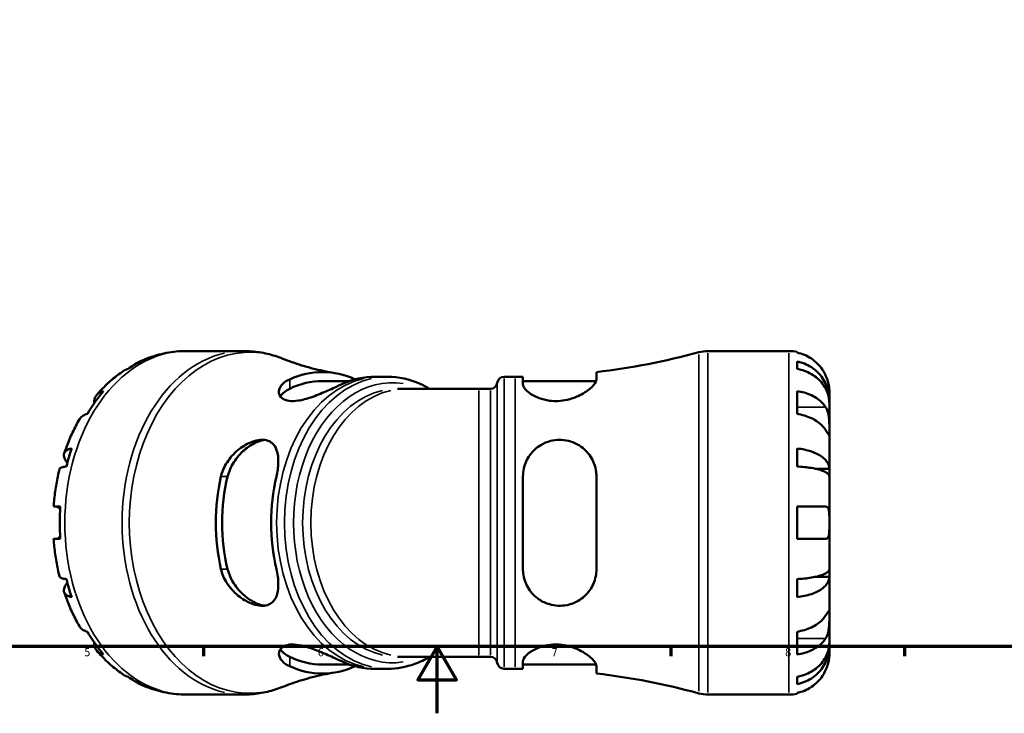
# Model space of a CAD drawing. Header units: millimetres. Extents: x 0 to 941, y 0 to 907.
# Tile 2 of 12: x 295 to 591, y 0 to 208. Entities that reach past the tile are written whole.
import ezdxf

# ---------------------------------------------------------------- set-up
doc = ezdxf.new("R2010")
doc.units = ezdxf.units.MM
for name, color, linetype, lineweight in [('Border (ISO)', 7, 'Continuous', 70), ('Visible (ISO)', 7, 'Continuous', 50), ('Visible Narrow (ISO)', 7, 'Continuous', 35)]:
    doc.layers.add(name, color=color, linetype=linetype, lineweight=lineweight)
doc.styles.add('Note Text (ISO)', font='tahoma.ttf')

# ---------------------------------------------------------------- blocks, each defined once
blk = doc.blocks.new('Borders Default Border')
at = {"layer": 'Border (ISO)'}
for p, q in [((350.42, 20), (350.42, 17.1)), ((490.58, 20), (490.58, 17.1)), ((560.67, 20), (560.67, 17.1))]:
    blk.add_line(p, q, dxfattribs=at)
at = {"layer": 'Border (ISO)', "flags": 128}
for points in [[(20, 20), (20, 574), (821, 574), (821, 20), (20, 20)], [(420.5, 0), (420.5, 20), (414.73, 10), (426.27, 10), (420.5, 20)]]:
    blk.add_lwpolyline(points, dxfattribs=at)
at = {"layer": 'Border (ISO)', "color": 232, "true_color": 0xca0064, "char_height": 2.5, "attachment_point": 7, "style": 'Note Text (ISO)'}
for s, insert in [('5', (314.64, 17.05)), ('6', (384.66, 17.05)), ('7', (454.77, 17.1)), ('8', (524.81, 17.04))]:
    blk.add_mtext(s, dxfattribs=dict(at, insert=insert))

msp = doc.modelspace()

# ---------------------------------------------------------------- linework, layer by layer
at = {"layer": 'Visible (ISO)'}
for p, q in [((362.406, 108.626), (345.236, 108.626)), ((501.694, 108.626), (525.976, 108.626)), ((528.401, 108.381), (528.401, 108.151)), ((528.401, 105.52), (528.401, 103.285)), ((405.644, 100.901), (403.282, 100.901)), ((440.547, 100.901), (443.887, 100.901)), ((446.204, 100.914), (446.204, 98.662)), ((468.254, 100.143), (468.254, 102.321)), ((394.233, 99.641), (386.052, 99.641)), ((446.204, 99.641), (468.16, 99.641)), ((411.001, 97.296), (408.535, 97.296)), ((432.971, 97.296), (411.001, 97.296)), ((432.971, 97.296), (436.459, 97.296)), ((528.401, 96.636), (528.401, 89.777)), ((538.101, 93.967), (538.101, 96.501)), ((538.101, 93.967), (538.05, 93.967)), ((538.101, 93.003), (538.101, 93.967)), ((538.101, 84.968), (538.101, 93.003)), ((538.101, 73.351), (538.101, 84.968)), ((528.401, 79.407), (528.401, 74.01)), ((446.204, 70.986), (446.204, 43.266)), ((468.254, 43.266), (468.254, 70.986)), ((538.101, 73.351), (533.81, 73.351)), ((538.101, 71.022), (538.101, 73.351)), ((538.101, 57.126), (538.101, 71.022)), ((528.401, 61.976), (528.401, 52.276)), ((538.101, 43.23), (538.101, 57.126)), ((538.101, 40.902), (538.101, 43.23)), ((528.401, 40.242), (528.401, 34.845)), ((538.101, 40.902), (533.81, 40.902)), ((538.101, 29.284), (538.101, 40.902)), ((538.101, 21.249), (538.101, 29.284)), ((528.401, 24.475), (528.401, 17.616)), ((538.101, 20.285), (538.101, 21.249)), ((538.101, 20.285), (538.05, 20.285)), ((538.101, 17.751), (538.101, 20.285)), ((411.001, 16.956), (408.535, 16.956)), ((411.001, 16.956), (432.971, 16.956)), ((432.971, 16.956), (436.459, 16.956)), ((446.204, 15.59), (446.204, 13.338)), ((394.233, 14.611), (386.052, 14.611)), ((405.644, 13.351), (403.282, 13.351)), ((440.547, 13.351), (443.887, 13.351)), ((446.204, 14.611), (468.16, 14.611)), ((468.254, 11.932), (468.254, 14.109)), ((528.401, 10.967), (528.401, 8.732)), ((528.401, 6.101), (528.401, 5.871)), ((362.406, 5.626), (345.236, 5.626)), ((501.694, 5.626), (525.976, 5.626))]:
    msp.add_line(p, q, dxfattribs=at)
for centre, radius, start, end in [((443.887, 310.757), 209.856, 276.66797, 285.22299), ((501.694, 98.326), 10.3, 90, 105.22299), ((525.976, 96.501), 12.125, 78.46304, 90), ((440.547, 98.841), 2.06, 90, 172.81924), ((443.887, 310.757), 209.856, 270, 270.63275), ((436.459, 99.356), 2.06, 270, 352.81924), ((436.459, 14.896), 2.06, 7.18076, 90), ((440.547, 15.411), 2.06, 187.18076, 270), ((443.887, -196.505), 209.856, 89.36725, 90), ((443.887, -196.505), 209.856, 74.77701, 83.33203), ((501.694, 15.926), 10.3, 254.77701, 270), ((525.976, 17.751), 12.125, 270, 281.53696)]:
    msp.add_arc(centre, radius, start, end, dxfattribs=at)
for centre, major_axis, start_param, end_param in [((343.522, 57.126), (0, 51.255), 0.3356834, 0.4497148), ((386.052, 57.126), (0, 45.195), 5.9714883, 6.5948823), ((401.644, 57.126), (0, 43.788), 6.2721411, 6.6052508), ((386.052, 57.126), (0, 42.515), 0, 0.3320721), ((343.522, 57.126), (0, -51.255), 3.8322242, 4.0217575), ((343.522, 57.126), (0, -51.255), 4.2626742, 4.3767056), ((386.052, 57.126), (0, 45.195), 1.2590993, 1.8824934), ((386.052, 57.126), (0, 42.515), 1.2387243, 1.9028684), ((401.644, 57.126), (0, -43.788), 4.3903235, 5.0344545), ((343.522, 57.126), (0, -51.255), 4.6176223, 4.8071556), ((343.522, 57.126), (0, -51.255), 5.0480724, 5.1621037), ((343.522, 57.126), (0, -51.255), 5.4030205, 5.5925538), ((386.052, 57.126), (0, -42.515), 5.9511132, 6.2831853), ((401.644, 57.126), (0, -43.788), 5.9611198, 6.2942295), ((386.052, 57.126), (0, -45.195), 5.9714883, 6.5948823), ((343.522, 57.126), (0, -51.255), 5.8334705, 5.9475019)]:
    msp.add_ellipse(centre, major_axis=major_axis, ratio=0.7071068, start_param=start_param, end_param=end_param, dxfattribs=at)
for points, knots in [([(330.676, 105.165), (331.576, 105.61), (332.495, 106.016), (334.368, 106.747), (335.321, 107.07), (337.254, 107.629), (338.234, 107.865), (340.213, 108.244), (341.212, 108.387), (343.219, 108.578), (344.228, 108.626), (345.236, 108.626)], [2.80531424, 2.80531424, 2.80531424, 2.80531424, 2.87256992, 2.87256992, 2.93982561, 2.93982561, 3.00708129, 3.00708129, 3.07433697, 3.07433697, 3.14159265, 3.14159265, 3.14159265, 3.14159265]), ([(362.406, 108.626), (363.209, 108.626), (364.012, 108.595), (365.613, 108.47), (366.411, 108.376), (367.997, 108.128), (368.786, 107.973), (370.349, 107.604), (371.124, 107.39), (372.655, 106.905), (373.412, 106.633), (374.159, 106.335)], [3.14159265, 3.14159265, 3.14159265, 3.14159265, 3.19671278, 3.19671278, 3.2518329, 3.2518329, 3.30695302, 3.30695302, 3.36207314, 3.36207314, 3.41719327, 3.41719327, 3.41719327, 3.41719327]), ([(389.788, 102.011), (388.619, 102.205), (387.469, 102.423), (385.214, 102.901), (384.111, 103.161), (381.957, 103.717), (380.907, 104.013), (378.868, 104.635), (377.88, 104.96), (375.968, 105.633), (375.046, 105.98), (374.159, 106.335)], [3.25876686, 3.25876686, 3.25876686, 3.25876686, 3.29045214, 3.29045214, 3.32213742, 3.32213742, 3.3538227, 3.3538227, 3.38550799, 3.38550799, 3.41719327, 3.41719327, 3.41719327, 3.41719327]), ([(536.97, 101.351), (536.715, 101.901), (536.405, 102.461), (535.597, 103.673), (535.071, 104.307), (534.012, 105.369), (533.382, 105.896), (532.026, 106.805), (531.299, 107.187), (529.936, 107.752), (529.178, 107.992), (528.401, 108.151)], [5.9143146, 5.9143146, 5.9143146, 5.9143146, 6.0897305, 6.0897305, 6.3151304, 6.3151304, 6.5397196, 6.5397196, 6.7643088, 6.7643088, 6.9824261, 6.9824261, 6.9824261, 6.9824261]), ([(329.478, 104.376), (329.696, 104.56), (329.92, 104.724), (330.567, 105.134), (331.061, 105.366), (331.583, 105.52)], [-0.56179643, -0.56179643, -0.56179643, -0.56179643, -0.44833783, -0.44833783, -0.23003486, -0.23003486, -0.23003486, -0.23003486]), ([(528.401, 105.52), (529.179, 105.366), (529.938, 105.134), (531.301, 104.587), (532.028, 104.217), (533.384, 103.338), (534.014, 102.828), (535.073, 101.8), (535.599, 101.188), (536.507, 99.869), (536.888, 99.163), (537.462, 97.817), (537.708, 97.054), (538.027, 95.493), (538.101, 94.697), (538.101, 93.967)], [0.2300349, 0.2300349, 0.2300349, 0.2300349, 0.4483378, 0.4483378, 0.6728957, 0.6728957, 0.8974535, 0.8974535, 1.1226267, 1.1226267, 1.3478, 1.3478, 1.5738057, 1.5738057, 1.7998115, 1.7998115, 1.7998115, 1.7998115]), ([(318.38, 95.469), (318.85, 96.015), (319.332, 96.548), (320.322, 97.589), (320.829, 98.097), (321.867, 99.084), (322.398, 99.564), (323.485, 100.493), (324.04, 100.943), (325.174, 101.812), (325.753, 102.23), (326.343, 102.631)], [2.45410831, 2.45410831, 2.45410831, 2.45410831, 2.50191006, 2.50191006, 2.5497118, 2.5497118, 2.59751354, 2.59751354, 2.64531528, 2.64531528, 2.69311702, 2.69311702, 2.69311702, 2.69311702]), ([(327.767, 103.285), (327.274, 103.148), (326.823, 102.941), (326.413, 102.678), (326.378, 102.655), (326.343, 102.631)], [0.23003486, 0.23003486, 0.23003486, 0.23003486, 0.44833783, 0.44833783, 0.46880487, 0.46880487, 0.46880487, 0.46880487]), ([(403.282, 100.901), (403.196, 100.901), (403.109, 100.901), (402.937, 100.902), (402.85, 100.902), (402.677, 100.903), (402.591, 100.904), (402.418, 100.906), (402.331, 100.906), (402.158, 100.909), (402.072, 100.91), (401.986, 100.911)], [3.141592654, 3.141592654, 3.141592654, 3.141592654, 3.143801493, 3.143801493, 3.146010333, 3.146010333, 3.148219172, 3.148219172, 3.150428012, 3.150428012, 3.152636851, 3.152636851, 3.152636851, 3.152636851]), ([(405.644, 100.901), (408.95, 100.901), (412.252, 100.177), (416.339, 98.351), (417.291, 97.854), (418.222, 97.296)], [3.14159265, 3.14159265, 3.14159265, 3.14159265, 3.44754884, 3.44754884, 3.54273779, 3.54273779, 3.54273779, 3.54273779]), ([(538.101, 93.003), (538.101, 93.652), (538.027, 94.361), (537.708, 95.75), (537.462, 96.429), (536.888, 97.627), (536.507, 98.256), (535.599, 99.429), (535.073, 99.974), (534.014, 100.889), (533.384, 101.342), (532.028, 102.125), (531.301, 102.454), (529.938, 102.941), (529.179, 103.148), (528.401, 103.285)], [5.4054322, 5.4054322, 5.4054322, 5.4054322, 5.6314379, 5.6314379, 5.8574437, 5.8574437, 6.0826169, 6.0826169, 6.3077901, 6.3077901, 6.5323479, 6.5323479, 6.7569058, 6.7569058, 6.9752088, 6.9752088, 6.9752088, 6.9752088]), ([(538.101, 96.501), (538.101, 96.501), (538.102, 96.56), (538.097, 96.803), (538.092, 96.998), (538.047, 97.586), (537.998, 98.015), (537.834, 98.851), (537.746, 99.215), (537.551, 99.875), (537.455, 100.161), (537.237, 100.741), (537.115, 101.034), (536.978, 101.332), (536.974, 101.342), (536.97, 101.351)], [-3.37535926, -3.37535926, -3.37535926, -3.37535926, -3.24472064, -3.24472064, -3.10081281, -3.10081281, -2.91318515, -2.91318515, -2.78540812, -2.78540812, -2.69094331, -2.69094331, -2.59427293, -2.59427293, -2.59108226, -2.59108226, -2.59108226, -2.59108226]), ([(391.843, 98.662), (391.635, 98.564), (391.418, 98.463), (389.999, 97.8), (388.614, 97.164), (385.68, 95.889), (384.131, 95.25), (381.304, 94.292), (380.031, 93.942), (377.811, 93.597), (376.878, 93.566), (375.202, 93.796), (374.518, 94.072), (373.405, 94.924), (373.082, 95.545), (372.973, 96.915), (373.236, 97.677), (374.314, 98.997), (375.059, 99.567), (376.034, 100.041), (376.105, 100.075), (376.178, 100.109), (376.251, 100.143)], [-3.6572379, -3.6572379, -3.6572379, -3.6572379, -3.5636887, -3.5636887, -3.0643738, -3.0643738, -2.5698849, -2.5698849, -2.1584305, -2.1584305, -1.8037477, -1.8037477, -1.4237899, -1.4237899, -0.9570683, -0.9570683, -0.4488514, -0.4488514, 0, 0, 0, 0.0328317, 0.0328317, 0.0328317, 0.0328317]), ([(468.254, 100.143), (468.254, 99.904), (468.18, 99.637), (467.724, 98.726), (467.096, 98.007), (465.316, 96.529), (464.143, 95.766), (461.756, 94.661), (460.641, 94.262), (458.569, 93.793), (457.666, 93.667), (455.861, 93.586), (454.984, 93.628), (453.034, 93.894), (452.012, 94.163), (449.823, 94.978), (448.763, 95.581), (447.14, 96.825), (446.585, 97.467), (446.251, 98.26), (446.204, 98.467), (446.204, 98.662)], [-3.9437258, -3.9437258, -3.9437258, -3.9437258, -3.708467, -3.708467, -3.2032661, -3.2032661, -2.6846551, -2.6846551, -2.3081011, -2.3081011, -2.0319953, -2.0319953, -1.7631509, -1.7631509, -1.4145507, -1.4145507, -0.9322005, -0.9322005, -0.4399281, -0.4399281, -0.2541295, -0.2541295, -0.2541295, -0.2541295]), ([(317.606, 92.957), (317.605, 92.967), (317.605, 92.977), (317.585, 93.469), (317.64, 93.917), (317.858, 94.668), (318.04, 95.041), (318.544, 95.684), (318.867, 95.954), (319.548, 96.354), (319.965, 96.523), (320.434, 96.636)], [6.08498981, 6.08498981, 6.08498981, 6.08498981, 6.08973054, 6.08973054, 6.31513045, 6.31513045, 6.53971964, 6.53971964, 6.76430884, 6.76430884, 6.98242614, 6.98242614, 6.98242614, 6.98242614]), ([(373.446, 95.048), (373.548, 95.214), (373.668, 95.379), (374.364, 96.197), (375.223, 96.817), (376.251, 97.318)], [4.63389077, 4.63389077, 4.63389077, 4.63389077, 4.74935196, 4.74935196, 5.21086025, 5.21086025, 5.21086025, 5.21086025]), ([(528.401, 96.636), (529.178, 96.523), (529.936, 96.354), (531.299, 95.954), (532.026, 95.684), (533.382, 95.041), (534.012, 94.668), (535.071, 93.917), (535.597, 93.469), (536.405, 92.612), (536.715, 92.216), (536.97, 91.827)], [0.2300371, 0.2300371, 0.2300371, 0.2300371, 0.4481544, 0.4481544, 0.6727436, 0.6727436, 0.8973328, 0.8973328, 1.1227327, 1.1227327, 1.2981486, 1.2981486, 1.2981486, 1.2981486]), ([(536.97, 91.827), (537.023, 91.745), (537.075, 91.66), (537.257, 91.337), (537.376, 91.081), (537.594, 90.506), (537.689, 90.186), (537.881, 89.366), (537.956, 88.858), (538.064, 87.729), (538.085, 87.122), (538.104, 85.961), (538.101, 85.422), (538.101, 84.968)], [-0.78090098, -0.78090098, -0.78090098, -0.78090098, -0.74249641, -0.74249641, -0.64168011, -0.64168011, -0.53308797, -0.53308797, -0.37727943, -0.37727943, -0.19250343, -0.19250343, 0, 0, 0, 0]), ([(315.584, 89.777), (315.115, 89.664), (314.698, 89.495), (314.017, 89.095), (313.694, 88.825), (313.354, 88.391), (313.274, 88.272), (313.204, 88.149)], [0.23003714, 0.23003714, 0.23003714, 0.23003714, 0.44815444, 0.44815444, 0.67274363, 0.67274363, 0.75129326, 0.75129326, 0.75129326, 0.75129326]), ([(536.97, 84.968), (536.715, 85.357), (536.405, 85.753), (535.597, 86.61), (535.071, 87.058), (534.012, 87.809), (533.382, 88.182), (532.026, 88.825), (531.299, 89.095), (529.936, 89.495), (529.178, 89.664), (528.401, 89.777)], [5.9143146, 5.9143146, 5.9143146, 5.9143146, 6.0897305, 6.0897305, 6.3151304, 6.3151304, 6.5397196, 6.5397196, 6.7643088, 6.7643088, 6.9824261, 6.9824261, 6.9824261, 6.9824261]), ([(308.613, 77.94), (308.854, 78.656), (309.109, 79.366), (309.643, 80.773), (309.923, 81.47), (310.51, 82.849), (310.816, 83.531), (311.454, 84.88), (311.786, 85.546), (312.475, 86.861), (312.833, 87.51), (313.203, 88.15)], [2.0155812, 2.0155812, 2.0155812, 2.0155812, 2.06386124, 2.06386124, 2.11214127, 2.11214127, 2.16042131, 2.16042131, 2.20870135, 2.20870135, 2.25698139, 2.25698139, 2.25698139, 2.25698139]), ([(538.101, 84.968), (538.101, 84.7), (538.102, 84.465), (538.099, 84.054), (538.096, 83.886), (538.071, 83.609), (538.044, 83.536), (537.933, 83.562), (537.852, 83.653), (537.655, 83.926), (537.558, 84.07), (537.335, 84.409), (537.211, 84.599), (537.04, 84.86), (537.005, 84.914), (536.97, 84.968)], [0, 0, 0, 0, 0.11375655, 0.11375655, 0.23538098, 0.23538098, 0.39430899, 0.39430899, 0.54630686, 0.54630686, 0.65204055, 0.65204055, 0.75381821, 0.75381821, 0.77933795, 0.77933795, 0.77933795, 0.77933795]), ([(355.635, 70.986), (355.665, 71.122), (355.699, 71.258), (356.144, 72.938), (356.861, 74.418), (358.737, 77.092), (359.896, 78.285), (362.363, 80.187), (363.669, 80.927), (365.808, 81.718), (366.637, 81.916), (368.085, 82.042), (368.701, 82.006), (369.898, 81.726), (370.446, 81.459), (371.566, 80.555), (372.035, 79.82), (372.731, 77.853), (372.88, 76.545), (372.801, 73.812), (372.61, 72.416), (372.273, 70.986)], [-4.1267963, -4.1267963, -4.1267963, -4.1267963, -4.0839166, -4.0839166, -3.5943469, -3.5943469, -3.103919, -3.103919, -2.6413579, -2.6413579, -2.3417456, -2.3417456, -2.089209, -2.089209, -1.8032209, -1.8032209, -1.3944267, -1.3944267, -0.8908777, -0.8908777, -0.4389376, -0.4389376, -0.4389376, -0.4389376]), ([(357.632, 70.986), (357.986, 72.44), (358.639, 73.958), (360.402, 76.718), (361.51, 77.961), (363.69, 79.84), (364.903, 80.642), (366.701, 81.457), (367.298, 81.666), (368.17, 81.878), (368.465, 81.932), (368.749, 81.966)], [-1.7631088, -1.7631088, -1.7631088, -1.7631088, -1.3016005, -1.3016005, -0.8400922, -0.8400922, -0.4200461, -0.4200461, -0.2100231, -0.2100231, -0.098285, -0.098285, -0.098285, -0.098285]), ([(446.204, 70.986), (446.204, 70.996), (446.204, 71.006), (446.207, 71.823), (446.297, 72.619), (446.798, 74.857), (447.42, 76.233), (449.145, 78.624), (450.244, 79.65), (452.448, 80.977), (453.443, 81.398), (455.35, 81.885), (456.221, 82), (458.037, 82.021), (458.958, 81.913), (461.048, 81.403), (462.163, 80.916), (464.501, 79.425), (465.628, 78.297), (467.267, 75.77), (467.821, 74.392), (468.196, 72.285), (468.254, 71.639), (468.254, 70.986)], [-3.9001374, -3.9001374, -3.9001374, -3.9001374, -3.8969591, -3.8969591, -3.6422236, -3.6422236, -3.1599841, -3.1599841, -2.6855709, -2.6855709, -2.3544331, -2.3544331, -2.0894188, -2.0894188, -1.8063332, -1.8063332, -1.4222074, -1.4222074, -0.9027351, -0.9027351, -0.4212778, -0.4212778, -0.2145079, -0.2145079, -0.2145079, -0.2145079]), ([(309.572, 75.065), (309.388, 75.295), (309.23, 75.517), (308.882, 76.074), (308.707, 76.445), (308.519, 77.136), (308.506, 77.457), (308.608, 77.996), (308.733, 78.263), (309.138, 78.724), (309.42, 78.918), (310.039, 79.205), (310.43, 79.326), (310.882, 79.407)], [5.7259526, 5.7259526, 5.7259526, 5.7259526, 5.8574437, 5.8574437, 6.0826169, 6.0826169, 6.3077901, 6.3077901, 6.5323479, 6.5323479, 6.7569058, 6.7569058, 6.9752088, 6.9752088, 6.9752088, 6.9752088]), ([(528.401, 79.407), (529.179, 79.326), (529.938, 79.205), (531.301, 78.918), (532.028, 78.724), (533.384, 78.263), (534.014, 77.996), (535.073, 77.457), (535.599, 77.136), (536.507, 76.445), (536.888, 76.074), (537.462, 75.369), (537.708, 74.969), (538.027, 74.151), (538.101, 73.733), (538.101, 73.351)], [0.2300349, 0.2300349, 0.2300349, 0.2300349, 0.4483378, 0.4483378, 0.6728957, 0.6728957, 0.8974535, 0.8974535, 1.1226267, 1.1226267, 1.3478, 1.3478, 1.5738057, 1.5738057, 1.7998115, 1.7998115, 1.7998115, 1.7998115]), ([(309.302, 74.01), (308.861, 73.97), (308.488, 73.91), (307.912, 73.769), (307.659, 73.673), (307.348, 73.463), (307.265, 73.354), (307.236, 73.242)], [0.23003486, 0.23003486, 0.23003486, 0.23003486, 0.44833783, 0.44833783, 0.67289568, 0.67289568, 0.86298681, 0.86298681, 0.86298681, 0.86298681]), ([(538.101, 71.022), (538.101, 71.211), (538.027, 71.417), (537.708, 71.821), (537.462, 72.018), (536.888, 72.366), (536.507, 72.549), (535.599, 72.89), (535.073, 73.048), (534.014, 73.314), (533.384, 73.446), (532.028, 73.673), (531.301, 73.769), (529.938, 73.91), (529.179, 73.97), (528.401, 74.01)], [5.4054322, 5.4054322, 5.4054322, 5.4054322, 5.6314379, 5.6314379, 5.8574437, 5.8574437, 6.0826169, 6.0826169, 6.3077901, 6.3077901, 6.5323479, 6.5323479, 6.7569058, 6.7569058, 6.9752088, 6.9752088, 6.9752088, 6.9752088]), ([(305.443, 61.976), (305.498, 62.739), (305.566, 63.501), (305.727, 65.021), (305.821, 65.779), (306.034, 67.289), (306.154, 68.042), (306.419, 69.54), (306.564, 70.286), (306.881, 71.77), (307.052, 72.509), (307.236, 73.242)], [1.67207283, 1.67207283, 1.67207283, 1.67207283, 1.72000446, 1.72000446, 1.76793609, 1.76793609, 1.81586772, 1.81586772, 1.86379935, 1.86379935, 1.91173099, 1.91173099, 1.91173099, 1.91173099]), ([(305.443, 61.976), (305.443, 61.976), (305.516, 61.976), (305.831, 61.976), (306.074, 61.976), (306.638, 61.976), (307.005, 61.976), (307.441, 61.976)], [6.31685942, 6.31685942, 6.31685942, 6.31685942, 6.53972014, 6.53972014, 6.76430933, 6.76430933, 6.98242663, 6.98242663, 6.98242663, 6.98242663]), ([(307.395, 61.233), (307.375, 61.256), (307.355, 61.278), (307.169, 61.481), (307.004, 61.625), (306.729, 61.813), (306.617, 61.872), (306.403, 61.953), (306.302, 61.974), (306.202, 61.976), (306.197, 61.976), (306.191, 61.976)], [-1.05719967, -1.05719967, -1.05719967, -1.05719967, -1.04556439, -1.04556439, -0.95020978, -0.95020978, -0.87961644, -0.87961644, -0.80810385, -0.80810385, -0.80381603, -0.80381603, -0.80381603, -0.80381603]), ([(528.401, 61.976), (529.178, 61.976), (529.936, 61.976), (531.299, 61.976), (532.026, 61.976), (533.382, 61.976), (534.012, 61.976), (535.071, 61.976), (535.597, 61.976), (536.405, 61.976), (536.715, 61.976), (536.97, 61.976)], [0.2300371, 0.2300371, 0.2300371, 0.2300371, 0.4481544, 0.4481544, 0.6727436, 0.6727436, 0.8973328, 0.8973328, 1.1227327, 1.1227327, 1.2981486, 1.2981486, 1.2981486, 1.2981486]), ([(536.97, 61.976), (537.064, 61.976), (537.153, 61.963), (537.327, 61.908), (537.411, 61.863), (537.584, 61.722), (537.667, 61.616), (537.869, 61.238), (537.954, 60.908), (538.064, 60.065), (538.085, 59.555), (538.104, 58.403), (538.101, 57.768), (538.101, 57.126)], [-0.78516465, -0.78516465, -0.78516465, -0.78516465, -0.71674204, -0.71674204, -0.64259311, -0.64259311, -0.54817339, -0.54817339, -0.37584493, -0.37584493, -0.19265918, -0.19265918, 0, 0, 0, 0]), ([(538.101, 57.126), (538.101, 56.641), (538.102, 56.158), (538.095, 55.174), (538.086, 54.683), (538.027, 53.845), (537.981, 53.495), (537.836, 52.954), (537.747, 52.752), (537.559, 52.508), (537.478, 52.435), (537.305, 52.334), (537.215, 52.303), (537.071, 52.28), (537.021, 52.276), (536.97, 52.276)], [0, 0, 0, 0, 0.14558971, 0.14558971, 0.30930841, 0.30930841, 0.45830506, 0.45830506, 0.58735107, 0.58735107, 0.66775406, 0.66775406, 0.73999155, 0.73999155, 0.77632248, 0.77632248, 0.77632248, 0.77632248]), ([(307.441, 52.276), (307.005, 52.276), (306.638, 52.276), (306.074, 52.276), (305.831, 52.276), (305.516, 52.276), (305.443, 52.276), (305.443, 52.276)], [0.23003714, 0.23003714, 0.23003714, 0.23003714, 0.44815444, 0.44815444, 0.67274363, 0.67274363, 0.89560435, 0.89560435, 0.89560435, 0.89560435]), ([(307.236, 41.01), (307.052, 41.744), (306.881, 42.482), (306.564, 43.966), (306.419, 44.712), (306.154, 46.21), (306.034, 46.963), (305.821, 48.473), (305.727, 49.231), (305.566, 50.751), (305.498, 51.513), (305.443, 52.276)], [1.22986167, 1.22986167, 1.22986167, 1.22986167, 1.2777933, 1.2777933, 1.32572493, 1.32572493, 1.37365656, 1.37365656, 1.42158819, 1.42158819, 1.46951983, 1.46951983, 1.46951983, 1.46951983]), ([(306.191, 52.276), (306.257, 52.276), (306.326, 52.285), (306.498, 52.33), (306.603, 52.374), (306.845, 52.511), (306.984, 52.613), (307.215, 52.824), (307.305, 52.917), (307.395, 53.019)], [-2.16568725, -2.16568725, -2.16568725, -2.16568725, -2.11674807, -2.11674807, -2.04990737, -2.04990737, -1.96941741, -1.96941741, -1.91820147, -1.91820147, -1.91820147, -1.91820147]), ([(536.97, 52.276), (536.715, 52.276), (536.405, 52.276), (535.597, 52.276), (535.071, 52.276), (534.012, 52.276), (533.382, 52.276), (532.026, 52.276), (531.299, 52.276), (529.936, 52.276), (529.178, 52.276), (528.401, 52.276)], [5.9143146, 5.9143146, 5.9143146, 5.9143146, 6.0897305, 6.0897305, 6.3151304, 6.3151304, 6.5397196, 6.5397196, 6.7643088, 6.7643088, 6.9824261, 6.9824261, 6.9824261, 6.9824261]), ([(372.273, 43.266), (372.319, 43.071), (372.362, 42.876), (372.726, 41.136), (372.877, 39.645), (372.807, 37.078), (372.621, 35.976), (371.908, 34.211), (371.412, 33.518), (370.258, 32.693), (369.707, 32.459), (368.497, 32.226), (367.866, 32.212), (366.367, 32.388), (365.501, 32.624), (363.311, 33.508), (361.998, 34.3), (359.47, 36.364), (358.272, 37.696), (356.556, 40.448), (355.965, 41.825), (355.637, 43.255), (355.636, 43.26), (355.635, 43.266)], [-4.0882572, -4.0882572, -4.0882572, -4.0882572, -4.0265437, -4.0265437, -3.5353548, -3.5353548, -3.0922079, -3.0922079, -2.6888245, -2.6888245, -2.4110143, -2.4110143, -2.1575849, -2.1575849, -1.8470254, -1.8470254, -1.3785237, -1.3785237, -0.8539276, -0.8539276, -0.4056514, -0.4056514, -0.4038299, -0.4038299, -0.4038299, -0.4038299]), ([(368.749, 32.286), (368.465, 32.32), (368.17, 32.374), (367.298, 32.586), (366.701, 32.795), (364.903, 33.61), (363.69, 34.412), (361.51, 36.291), (360.402, 37.534), (358.639, 40.294), (357.986, 41.812), (357.632, 43.266)], [3.5460364, 3.5460364, 3.5460364, 3.5460364, 3.6577745, 3.6577745, 3.8677976, 3.8677976, 4.2878437, 4.2878437, 4.749352, 4.749352, 5.2108602, 5.2108602, 5.2108602, 5.2108602]), ([(468.254, 43.266), (468.254, 42.525), (468.18, 41.792), (467.724, 39.543), (467.096, 38.119), (465.316, 35.612), (464.143, 34.531), (461.756, 33.147), (460.641, 32.711), (458.569, 32.286), (457.666, 32.212), (455.861, 32.29), (454.984, 32.436), (453.034, 33.006), (452.012, 33.491), (449.823, 34.957), (448.763, 36.05), (447.14, 38.57), (446.585, 40.008), (446.251, 42.1), (446.204, 42.681), (446.204, 43.266)], [-3.9437258, -3.9437258, -3.9437258, -3.9437258, -3.708467, -3.708467, -3.2032661, -3.2032661, -2.6846551, -2.6846551, -2.3081011, -2.3081011, -2.0319953, -2.0319953, -1.7631509, -1.7631509, -1.4145507, -1.4145507, -0.9322005, -0.9322005, -0.4399281, -0.4399281, -0.2541295, -0.2541295, -0.2541295, -0.2541295]), ([(528.401, 40.242), (529.179, 40.282), (529.938, 40.342), (531.301, 40.483), (532.028, 40.579), (533.384, 40.806), (534.014, 40.938), (535.073, 41.204), (535.599, 41.362), (536.507, 41.703), (536.888, 41.886), (537.462, 42.234), (537.708, 42.432), (538.027, 42.835), (538.101, 43.041), (538.101, 43.23)], [0.2300349, 0.2300349, 0.2300349, 0.2300349, 0.4483378, 0.4483378, 0.6728957, 0.6728957, 0.8974535, 0.8974535, 1.1226267, 1.1226267, 1.3478, 1.3478, 1.5738057, 1.5738057, 1.7998115, 1.7998115, 1.7998115, 1.7998115]), ([(307.236, 41.01), (307.265, 40.898), (307.348, 40.789), (307.659, 40.579), (307.912, 40.483), (308.488, 40.342), (308.861, 40.282), (309.302, 40.242)], [6.34225682, 6.34225682, 6.34225682, 6.34225682, 6.53234794, 6.53234794, 6.75690579, 6.75690579, 6.97520876, 6.97520876, 6.97520876, 6.97520876]), ([(310.882, 34.845), (310.43, 34.926), (310.039, 35.047), (309.42, 35.335), (309.138, 35.528), (308.733, 35.989), (308.608, 36.257), (308.506, 36.795), (308.519, 37.116), (308.707, 37.808), (308.882, 38.178), (309.23, 38.736), (309.388, 38.957), (309.572, 39.187)], [0.2300349, 0.2300349, 0.2300349, 0.2300349, 0.4483378, 0.4483378, 0.6728957, 0.6728957, 0.8974535, 0.8974535, 1.1226267, 1.1226267, 1.3478, 1.3478, 1.479291, 1.479291, 1.479291, 1.479291]), ([(538.101, 40.902), (538.101, 40.519), (538.027, 40.102), (537.708, 39.284), (537.462, 38.883), (536.888, 38.178), (536.507, 37.808), (535.599, 37.116), (535.073, 36.795), (534.014, 36.257), (533.384, 35.989), (532.028, 35.528), (531.301, 35.335), (529.938, 35.047), (529.179, 34.926), (528.401, 34.845)], [5.4054322, 5.4054322, 5.4054322, 5.4054322, 5.6314379, 5.6314379, 5.8574437, 5.8574437, 6.0826169, 6.0826169, 6.3077901, 6.3077901, 6.5323479, 6.5323479, 6.7569058, 6.7569058, 6.9752088, 6.9752088, 6.9752088, 6.9752088]), ([(313.203, 26.102), (312.833, 26.742), (312.475, 27.391), (311.786, 28.706), (311.454, 29.372), (310.816, 30.721), (310.51, 31.403), (309.923, 32.782), (309.643, 33.479), (309.109, 34.886), (308.854, 35.596), (308.613, 36.312)], [0.88461127, 0.88461127, 0.88461127, 0.88461127, 0.93289131, 0.93289131, 0.98117134, 0.98117134, 1.02945138, 1.02945138, 1.07773142, 1.07773142, 1.12601146, 1.12601146, 1.12601146, 1.12601146]), ([(536.97, 29.284), (537.023, 29.366), (537.075, 29.445), (537.257, 29.724), (537.376, 29.907), (537.594, 30.236), (537.689, 30.376), (537.881, 30.634), (537.956, 30.71), (538.064, 30.697), (538.085, 30.574), (538.104, 30.096), (538.101, 29.737), (538.101, 29.284)], [-0.78090098, -0.78090098, -0.78090098, -0.78090098, -0.74249641, -0.74249641, -0.64168011, -0.64168011, -0.53308797, -0.53308797, -0.37727943, -0.37727943, -0.19250343, -0.19250343, 0, 0, 0, 0]), ([(528.401, 24.475), (529.178, 24.588), (529.936, 24.757), (531.299, 25.157), (532.026, 25.428), (533.382, 26.07), (534.012, 26.443), (535.071, 27.194), (535.597, 27.642), (536.405, 28.499), (536.715, 28.895), (536.97, 29.284)], [0.2300371, 0.2300371, 0.2300371, 0.2300371, 0.4481544, 0.4481544, 0.6727436, 0.6727436, 0.8973328, 0.8973328, 1.1227327, 1.1227327, 1.2981486, 1.2981486, 1.2981486, 1.2981486]), ([(538.101, 29.284), (538.101, 29.016), (538.102, 28.717), (538.099, 28.049), (538.096, 27.678), (538.071, 26.786), (538.044, 26.259), (537.933, 25.229), (537.852, 24.737), (537.655, 23.946), (537.558, 23.639), (537.335, 23.077), (537.211, 22.824), (537.04, 22.536), (537.005, 22.479), (536.97, 22.425)], [0, 0, 0, 0, 0.11375655, 0.11375655, 0.23538098, 0.23538098, 0.39430899, 0.39430899, 0.54630686, 0.54630686, 0.65204055, 0.65204055, 0.75381821, 0.75381821, 0.77933795, 0.77933795, 0.77933795, 0.77933795]), ([(313.204, 26.103), (313.274, 25.98), (313.354, 25.861), (313.694, 25.428), (314.017, 25.157), (314.698, 24.757), (315.115, 24.588), (315.584, 24.475)], [6.46117002, 6.46117002, 6.46117002, 6.46117002, 6.53971964, 6.53971964, 6.76430884, 6.76430884, 6.98242614, 6.98242614, 6.98242614, 6.98242614]), ([(320.434, 17.616), (319.965, 17.729), (319.548, 17.898), (318.867, 18.299), (318.544, 18.569), (318.04, 19.211), (317.858, 19.584), (317.64, 20.335), (317.585, 20.783), (317.605, 21.275), (317.605, 21.285), (317.606, 21.296)], [0.23003714, 0.23003714, 0.23003714, 0.23003714, 0.44815444, 0.44815444, 0.67274363, 0.67274363, 0.89733283, 0.89733283, 1.12273273, 1.12273273, 1.12747346, 1.12747346, 1.12747346, 1.12747346]), ([(376.251, 14.109), (376.178, 14.143), (376.105, 14.177), (376.034, 14.212), (375.441, 14.499), (374.933, 14.823), (373.705, 15.842), (373.222, 16.605), (372.94, 18.025), (373.068, 18.689), (373.805, 19.699), (374.318, 20.08), (375.696, 20.566), (376.525, 20.673), (378.504, 20.591), (379.62, 20.388), (382.158, 19.708), (383.571, 19.198), (386.473, 18.037), (387.959, 17.377), (390.232, 16.343), (391.087, 15.947), (391.843, 15.59)], [-0.0328575, -0.0328575, -0.0328575, -0.0328575, 0, 0, 0, 0.2728675, 0.2728675, 0.7950643, 0.7950643, 1.258391, 1.258391, 1.6342264, 1.6342264, 1.9960708, 1.9960708, 2.3762793, 2.3762793, 2.8226147, 2.8226147, 3.3188311, 3.3188311, 3.658038, 3.658038, 3.658038, 3.658038]), ([(536.97, 22.425), (536.715, 22.036), (536.405, 21.64), (535.597, 20.783), (535.071, 20.335), (534.012, 19.584), (533.382, 19.211), (532.026, 18.569), (531.299, 18.299), (529.936, 17.898), (529.178, 17.729), (528.401, 17.616)], [5.9143146, 5.9143146, 5.9143146, 5.9143146, 6.0897305, 6.0897305, 6.3151304, 6.3151304, 6.5397196, 6.5397196, 6.7643088, 6.7643088, 6.9824261, 6.9824261, 6.9824261, 6.9824261]), ([(528.401, 10.967), (529.179, 11.104), (529.938, 11.311), (531.301, 11.798), (532.028, 12.127), (533.384, 12.91), (534.014, 13.364), (535.073, 14.278), (535.599, 14.823), (536.507, 15.997), (536.888, 16.625), (537.462, 17.823), (537.708, 18.502), (538.027, 19.891), (538.101, 20.6), (538.101, 21.249)], [0.2300349, 0.2300349, 0.2300349, 0.2300349, 0.4483378, 0.4483378, 0.6728957, 0.6728957, 0.8974535, 0.8974535, 1.1226267, 1.1226267, 1.3478, 1.3478, 1.5738057, 1.5738057, 1.7998115, 1.7998115, 1.7998115, 1.7998115]), ([(326.343, 11.621), (325.753, 12.022), (325.174, 12.44), (324.04, 13.309), (323.485, 13.759), (322.398, 14.688), (321.867, 15.168), (320.829, 16.155), (320.322, 16.663), (319.332, 17.704), (318.85, 18.238), (318.38, 18.783)], [0.44847563, 0.44847563, 0.44847563, 0.44847563, 0.49627737, 0.49627737, 0.54407911, 0.54407911, 0.59188086, 0.59188086, 0.6396826, 0.6396826, 0.68748434, 0.68748434, 0.68748434, 0.68748434]), ([(376.251, 16.934), (375.223, 17.435), (374.364, 18.055), (373.668, 18.873), (373.548, 19.038), (373.446, 19.204)], [-1.76310877, -1.76310877, -1.76310877, -1.76310877, -1.30160049, -1.30160049, -1.1861393, -1.1861393, -1.1861393, -1.1861393]), ([(446.204, 15.59), (446.204, 15.593), (446.204, 15.596), (446.207, 15.869), (446.297, 16.161), (446.798, 17.05), (447.42, 17.687), (449.145, 18.897), (450.244, 19.472), (452.448, 20.208), (453.443, 20.437), (455.35, 20.648), (456.221, 20.667), (458.037, 20.543), (458.958, 20.39), (461.048, 19.86), (462.163, 19.428), (464.501, 18.272), (465.628, 17.499), (467.267, 16.059), (467.821, 15.384), (468.196, 14.551), (468.254, 14.32), (468.254, 14.109)], [-3.9001374, -3.9001374, -3.9001374, -3.9001374, -3.8969591, -3.8969591, -3.6422236, -3.6422236, -3.1599841, -3.1599841, -2.6855709, -2.6855709, -2.3544331, -2.3544331, -2.0894188, -2.0894188, -1.8063332, -1.8063332, -1.4222074, -1.4222074, -0.9027351, -0.9027351, -0.4212778, -0.4212778, -0.2145079, -0.2145079, -0.2145079, -0.2145079]), ([(538.101, 20.285), (538.101, 19.555), (538.027, 18.759), (537.708, 17.199), (537.462, 16.435), (536.888, 15.089), (536.507, 14.383), (535.599, 13.064), (535.073, 12.452), (534.014, 11.424), (533.384, 10.915), (532.028, 10.035), (531.301, 9.666), (529.938, 9.118), (529.179, 8.886), (528.401, 8.732)], [5.4054322, 5.4054322, 5.4054322, 5.4054322, 5.6314379, 5.6314379, 5.8574437, 5.8574437, 6.0826169, 6.0826169, 6.3077901, 6.3077901, 6.5323479, 6.5323479, 6.7569058, 6.7569058, 6.9752088, 6.9752088, 6.9752088, 6.9752088]), ([(536.97, 12.901), (537.04, 13.053), (537.107, 13.206), (537.288, 13.639), (537.394, 13.919), (537.595, 14.513), (537.686, 14.822), (537.878, 15.583), (537.956, 16.007), (538.064, 16.801), (538.085, 17.142), (538.104, 17.624), (538.101, 17.751), (538.101, 17.751)], [-0.77507703, -0.77507703, -0.77507703, -0.77507703, -0.72560399, -0.72560399, -0.63594265, -0.63594265, -0.53365641, -0.53365641, -0.3753162, -0.3753162, -0.19216783, -0.19216783, 0, 0, 0, 0]), ([(418.222, 16.956), (416.794, 16.1), (415.314, 15.386), (411.154, 13.852), (408.4, 13.351), (405.644, 13.351)], [5.88204017, 5.88204017, 5.88204017, 5.88204017, 6.02812802, 6.02812802, 6.28318531, 6.28318531, 6.28318531, 6.28318531]), ([(374.159, 7.917), (375.046, 8.272), (375.968, 8.62), (377.88, 9.292), (378.868, 9.618), (380.907, 10.239), (381.957, 10.535), (384.111, 11.091), (385.214, 11.351), (387.469, 11.829), (388.619, 12.047), (389.788, 12.241)], [6.00758469, 6.00758469, 6.00758469, 6.00758469, 6.03926998, 6.03926998, 6.07095526, 6.07095526, 6.10264054, 6.10264054, 6.13432582, 6.13432582, 6.1660111, 6.1660111, 6.1660111, 6.1660111]), ([(401.986, 13.341), (402.072, 13.342), (402.158, 13.344), (402.331, 13.346), (402.418, 13.347), (402.591, 13.348), (402.677, 13.349), (402.85, 13.35), (402.937, 13.35), (403.109, 13.351), (403.196, 13.351), (403.282, 13.351)], [6.27214111, 6.27214111, 6.27214111, 6.27214111, 6.274349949, 6.274349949, 6.276558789, 6.276558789, 6.278767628, 6.278767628, 6.280976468, 6.280976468, 6.283185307, 6.283185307, 6.283185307, 6.283185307]), ([(528.401, 6.101), (529.178, 6.26), (529.936, 6.5), (531.299, 7.066), (532.026, 7.448), (533.382, 8.356), (534.012, 8.883), (535.071, 9.945), (535.597, 10.579), (536.405, 11.792), (536.715, 12.351), (536.97, 12.901)], [0.2300371, 0.2300371, 0.2300371, 0.2300371, 0.4481544, 0.4481544, 0.6727436, 0.6727436, 0.8973328, 0.8973328, 1.1227327, 1.1227327, 1.2981486, 1.2981486, 1.2981486, 1.2981486]), ([(326.343, 11.621), (326.378, 11.597), (326.413, 11.574), (326.823, 11.311), (327.274, 11.104), (327.767, 10.967)], [6.73643876, 6.73643876, 6.73643876, 6.73643876, 6.75690579, 6.75690579, 6.97520876, 6.97520876, 6.97520876, 6.97520876]), ([(331.583, 8.732), (331.061, 8.886), (330.567, 9.118), (329.92, 9.528), (329.696, 9.692), (329.478, 9.876)], [0.23003486, 0.23003486, 0.23003486, 0.23003486, 0.44833783, 0.44833783, 0.56179643, 0.56179643, 0.56179643, 0.56179643]), ([(345.236, 5.626), (344.228, 5.626), (343.219, 5.674), (341.212, 5.865), (340.213, 6.009), (338.234, 6.387), (337.254, 6.623), (335.321, 7.182), (334.368, 7.506), (332.495, 8.236), (331.576, 8.642), (330.676, 9.087)], [0, 0, 0, 0, 0.06725568, 0.06725568, 0.13451136, 0.13451136, 0.20176705, 0.20176705, 0.26902273, 0.26902273, 0.33627841, 0.33627841, 0.33627841, 0.33627841]), ([(374.159, 7.917), (373.412, 7.619), (372.655, 7.348), (371.124, 6.862), (370.349, 6.648), (368.786, 6.279), (367.997, 6.124), (366.411, 5.876), (365.613, 5.782), (364.012, 5.657), (363.209, 5.626), (362.406, 5.626)], [6.00758469, 6.00758469, 6.00758469, 6.00758469, 6.06270482, 6.06270482, 6.11782494, 6.11782494, 6.17294506, 6.17294506, 6.22806518, 6.22806518, 6.28318531, 6.28318531, 6.28318531, 6.28318531])]:
    msp.add_open_spline(points, degree=3, knots=knots, dxfattribs=at)
for points in [[(395.852, 100.143), (395.853, 100.143), (395.854, 100.142), (395.855, 100.142)], [(395.855, 14.11), (395.854, 14.11), (395.853, 14.11), (395.852, 14.109)]]:
    msp.add_open_spline(points, degree=3, dxfattribs=at)
at = {"layer": 'Visible Narrow (ISO)'}
for p, q in [((498.99, 6.617), (498.99, 107.635)), ((501.694, 107.992), (501.694, 6.26)), ((525.976, 6.26), (525.976, 107.992)), ((376.251, 97.46), (376.251, 100.002)), ((395.852, 100.143), (395.852, 100.141)), ((438.503, 98.582), (438.503, 15.67)), ((440.547, 100.362), (440.547, 13.89)), ((443.887, 13.89), (443.887, 100.362)), ((432.971, 17.451), (432.971, 96.802)), ((436.459, 17.451), (436.459, 96.802)), ((536.541, 91.827), (528.83, 91.827)), ((355.734, 70.986), (357.532, 70.986)), ((357.532, 43.266), (355.734, 43.266)), ((536.541, 22.425), (528.83, 22.425)), ((376.251, 14.251), (376.251, 16.793)), ((395.852, 14.111), (395.852, 14.109))]:
    msp.add_line(p, q, dxfattribs=at)
for centre, major_axis, start_param, end_param in [((364.319, 57.126), (0, -51.139), 3.0506317, 6.3741462), ((345.236, 57.126), (0, -51.5), 3.2986723, 6.1261057), ((362.406, 57.126), (0, 51.5), 0.1570796, 2.984513), ((407.089, 57.126), (0, 41.972), 6.1755495, 9.5324138), ((403.282, 57.126), (0, -43.775), 3.2986723, 6.1261057), ((405.644, 57.126), (0, 43.775), 0.1570796, 2.984513), ((408.535, 57.126), (0, -40.17), 3.2986723, 6.1261057), ((411.001, 57.126), (0, -40.17), 3.2986723, 6.1261057)]:
    msp.add_ellipse(centre, major_axis=major_axis, ratio=0.7071068, start_param=start_param, end_param=end_param, dxfattribs=at)

# ---------------------------------------------------------------- block references
msp.add_blockref('Borders Default Border', (0, 0))

doc.saveas('drawing.dxf')
